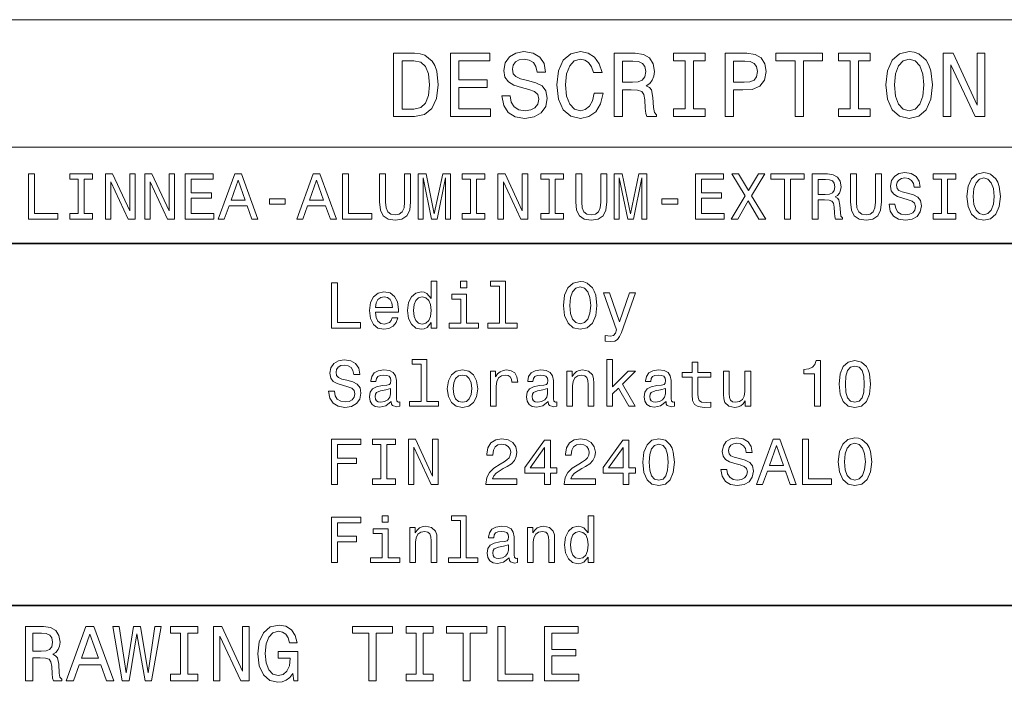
# Model space of a CAD drawing. Extents: x -13 to 420, y 0 to 297.
# Tile 10 of 12: x 289 to 343, y 46 to 82. Entities that reach past the tile are written whole.
import ezdxf

# ---------------------------------------------------------------- set-up
doc = ezdxf.new("R2010")
doc.units = 0

msp = doc.modelspace()

# ---------------------------------------------------------------- linework, layer by layer
at = {"color": 7, "lineweight": 13}
for p, q in [((247.331436, 82.365997), (410, 82.365997)), ((247.331436, 75.319168), (410, 75.319168)), ((247.331436, 70), (410, 70))]:
    msp.add_line(p, q, dxfattribs=at)
at = {"color": 7, "lineweight": 35}
for p, q in [((220, 70), (410, 70)), ((220, 50), (410, 50))]:
    msp.add_line(p, q, dxfattribs=at)
at = {"color": 7, "lineweight": 13}
for points in [[(315.724762, 78.164268), (315.265839, 78.164268), (315.366699, 77.629684), (315.618866, 77.236313), (316.007202, 76.999283), (316.531708, 76.913551), (317.051147, 76.99424), (317.439484, 77.216141), (317.686584, 77.564125), (317.777374, 78.023056), (317.701721, 78.4366), (317.489899, 78.703896), (317.146973, 78.880409), (316.688019, 79.011528), (316.294647, 79.107353), (316.037445, 79.2183), (315.891205, 79.379684), (315.845825, 79.631851), (315.891205, 79.858795), (316.022339, 80.030266), (316.22406, 80.146255), (316.501434, 80.1866), (316.783844, 80.136169), (317.005768, 80), (317.152008, 79.773056), (317.222626, 79.465424), (317.681549, 79.465424), (317.681549, 79.47551), (317.600861, 79.94957), (317.363831, 80.302597), (316.990631, 80.524498), (316.486298, 80.600143), (316.03241, 80.524498), (315.679382, 80.312683), (315.452454, 79.984871), (315.371765, 79.561241), (315.437317, 79.182999), (315.628967, 78.925797), (315.931549, 78.754326), (316.345093, 78.623199), (316.753601, 78.50721), (317.061218, 78.396255), (317.247833, 78.234871), (317.313385, 77.972626), (317.252869, 77.705338), (317.096527, 77.503609), (316.859497, 77.377525), (316.55188, 77.337181), (316.208923, 77.392654), (315.946686, 77.554039), (315.780243, 77.816284)], [(320.374634, 78.310524), (320.273773, 77.886894), (320.10733, 77.584297), (319.875366, 77.397697), (319.603027, 77.337181), (319.275208, 77.427956), (319.018005, 77.700294), (318.846527, 78.144096), (318.791046, 78.759369), (318.846527, 79.369598), (319.01297, 79.818443), (319.270172, 80.090782), (319.603027, 80.1866), (319.845093, 80.136169), (320.05188, 79.994957), (320.213257, 79.768013), (320.324188, 79.455338), (320.803314, 79.455338), (320.652008, 79.934441), (320.389771, 80.297554), (320.031708, 80.524498), (319.603027, 80.605194), (319.068451, 80.479111), (318.659943, 80.126083), (318.397675, 79.546112), (318.306915, 78.759369), (318.397675, 77.972626), (318.659943, 77.392654), (319.068451, 77.034584), (319.603027, 76.913551), (320.072052, 77.009369), (320.450287, 77.276657), (320.71756, 77.715424), (320.858795, 78.310524)], [(336.477661, 78.759369), (336.56842, 77.972626), (336.830688, 77.392654), (337.239197, 77.034584), (337.773773, 76.913551), (338.303314, 77.034584), (338.716858, 77.392654), (338.97406, 77.972626), (339.069885, 78.759369), (338.97406, 79.541069), (338.863098, 79.858795), (338.716858, 80.12104), (338.303314, 80.479111), (338.051147, 80.569885), (337.773773, 80.605194), (337.234131, 80.479111), (336.825653, 80.126083), (336.56842, 79.546112)], [(310.444519, 80.509369), (309.279541, 80.509369), (309.279541, 77.009369), (310.444519, 77.009369), (310.994232, 77.120323), (311.40274, 77.458214), (311.654907, 78.007927), (311.745667, 78.759369), (311.664978, 79.52594), (311.564117, 79.828537), (311.422913, 80.07061), (311.014404, 80.398415), (310.747101, 80.479111)], [(310.40921, 80.090782), (310.792511, 80.015129), (311.054749, 79.783142), (311.21109, 79.369598), (311.261505, 78.759369), (311.206055, 78.169312), (311.049713, 77.755768), (310.78241, 77.508652), (310.40921, 77.427956), (309.748566, 77.427956), (309.748566, 80.090782)], [(312.426514, 77.009369), (314.645538, 77.009369), (314.645538, 77.432999), (312.890472, 77.432999), (312.890472, 78.618156), (314.453888, 78.618156), (314.453888, 79.036743), (312.890472, 79.036743), (312.890472, 80.085739), (314.605194, 80.085739), (314.605194, 80.509369), (312.426514, 80.509369)], [(321.469025, 77.009369), (321.938049, 77.009369), (321.938049, 78.487038), (322.417145, 78.487038), (322.770172, 78.471909), (322.992065, 78.401299), (323.113098, 78.234871), (323.163544, 77.937325), (323.188751, 77.483429), (323.219025, 77.185883), (323.279541, 77.009369), (323.809082, 77.009369), (323.809082, 77.105186), (323.693085, 77.246399), (323.65274, 77.508652), (323.617432, 78.073486), (323.531708, 78.492081), (323.41571, 78.623199), (323.234131, 78.719025), (323.435883, 78.8451), (323.577087, 79.021614), (323.667847, 79.243515), (323.69812, 79.510811), (323.627502, 79.934441), (323.425781, 80.252167), (323.092926, 80.44381), (322.639038, 80.509369), (321.469025, 80.509369)], [(322.507904, 80.080696), (322.815552, 80.050438), (323.03241, 79.954613), (323.168579, 79.778099), (323.213959, 79.500725), (323.163544, 79.208214), (323.027374, 79.0317), (322.79538, 78.940926), (322.477661, 78.91571), (321.938049, 78.91571), (321.938049, 80.080696)], [(325.397675, 77.432999), (324.752167, 77.432999), (324.752167, 77.009369), (326.507202, 77.009369), (326.507202, 77.432999), (325.861664, 77.432999), (325.861664, 80.085739), (326.507202, 80.085739), (326.507202, 80.509369), (324.752167, 80.509369), (324.752167, 80.085739), (325.397675, 80.085739)], [(327.601563, 77.009369), (328.065552, 77.009369), (328.065552, 78.487038), (328.579956, 78.487038), (329.099426, 78.512253), (329.51297, 78.688766), (329.780243, 79.0317), (329.871033, 79.500725), (329.800415, 79.934441), (329.598694, 80.252167), (329.265839, 80.44381), (328.811951, 80.509369), (327.601563, 80.509369)], [(328.685883, 80.080696), (328.988464, 80.050438), (329.210358, 79.954613), (329.341492, 79.778099), (329.386871, 79.500725), (329.336456, 79.208214), (329.200287, 79.0317), (328.968292, 78.940926), (328.650574, 78.91571), (328.065552, 78.91571), (328.065552, 80.080696)], [(331.469727, 77.009369), (331.933716, 77.009369), (331.933716, 80.085739), (332.992798, 80.085739), (332.992798, 80.509369), (330.405609, 80.509369), (330.405609, 80.085739), (331.469727, 80.085739)], [(334.505768, 77.432999), (333.860229, 77.432999), (333.860229, 77.009369), (335.615265, 77.009369), (335.615265, 77.432999), (334.969727, 77.432999), (334.969727, 80.085739), (335.615265, 80.085739), (335.615265, 80.509369), (333.860229, 80.509369), (333.860229, 80.085739), (334.505768, 80.085739)], [(336.961823, 78.759369), (337.017273, 79.369598), (337.183716, 79.818443), (337.440918, 80.090782), (337.773773, 80.1866), (338.101563, 80.090782), (338.358795, 79.8134), (338.525208, 79.364555), (338.585724, 78.759369), (338.525208, 78.149139), (338.358795, 77.700294), (338.101563, 77.427956), (337.773773, 77.337181), (337.440918, 77.427956), (337.183716, 77.700294), (337.017273, 78.144096)], [(339.659943, 77.009369), (340.078522, 77.009369), (340.078522, 79.878967), (341.420013, 77.009369), (341.959656, 77.009369), (341.959656, 80.509369), (341.536011, 80.509369), (341.536011, 77.639771), (340.209656, 80.509369), (339.659943, 80.509369)], [(289.11673, 71.350151), (290.723358, 71.350151), (290.723358, 71.652748), (289.448151, 71.652748), (289.448151, 73.850151), (289.11673, 73.850151)], [(291.850891, 71.652748), (291.389771, 71.652748), (291.389771, 71.350151), (292.643372, 71.350151), (292.643372, 71.652748), (292.182281, 71.652748), (292.182281, 73.547554), (292.643372, 73.547554), (292.643372, 73.850151), (291.389771, 73.850151), (291.389771, 73.547554), (291.850891, 73.547554)], [(293.363861, 71.350151), (293.662842, 71.350151), (293.662842, 73.399864), (294.621063, 71.350151), (295.0065, 71.350151), (295.0065, 73.850151), (294.703918, 73.850151), (294.703918, 71.800438), (293.7565, 73.850151), (293.363861, 73.850151)], [(295.53244, 71.350151), (295.831421, 71.350151), (295.831421, 73.399864), (296.789642, 71.350151), (297.175079, 71.350151), (297.175079, 73.850151), (296.872498, 73.850151), (296.872498, 71.800438), (295.925079, 73.850151), (295.53244, 73.850151)], [(297.765869, 71.350151), (299.350891, 71.350151), (299.350891, 71.652748), (298.09729, 71.652748), (298.09729, 72.499283), (299.213989, 72.499283), (299.213989, 72.798279), (298.09729, 72.798279), (298.09729, 73.547554), (299.322052, 73.547554), (299.322052, 73.850151), (297.765869, 73.850151)], [(299.595825, 71.350151), (299.927246, 71.350151), (300.190216, 72.085022), (301.188049, 72.085022), (301.451019, 71.350151), (301.789642, 71.350151), (300.874664, 73.853752), (300.507233, 73.853752)], [(300.305481, 72.39122), (300.690948, 73.493523), (301.076385, 72.39122)], [(303.933014, 71.350151), (304.264435, 71.350151), (304.527405, 72.085022), (305.525238, 72.085022), (305.788208, 71.350151), (306.126801, 71.350151), (305.211823, 73.853752), (304.844391, 73.853752)], [(304.64267, 72.39122), (305.028107, 73.493523), (305.413544, 72.39122)], [(306.465424, 71.350151), (308.072052, 71.350151), (308.072052, 71.652748), (306.796844, 71.652748), (306.796844, 73.850151), (306.465424, 73.850151)], [(308.504333, 72.301163), (308.554779, 71.850868), (308.713257, 71.530266), (308.979828, 71.34655), (309.365295, 71.281708), (309.747131, 71.34655), (310.013702, 71.530266), (310.172211, 71.847267), (310.226227, 72.301163), (310.226227, 73.850151), (309.891235, 73.850151), (309.891235, 72.28315), (309.858795, 71.976952), (309.761536, 71.75721), (309.595825, 71.627525), (309.365295, 71.584297), (309.127533, 71.627525), (308.961823, 71.75721), (308.864563, 71.973351), (308.835754, 72.28315), (308.835754, 73.850151), (308.504333, 73.850151)], [(310.633301, 71.350151), (310.910675, 71.350151), (310.910675, 73.619606), (311.378967, 71.350151), (311.688782, 71.350151), (312.153473, 73.619606), (312.153473, 71.350151), (312.434448, 71.350151), (312.434448, 73.850151), (311.994965, 73.850151), (311.533875, 71.645538), (311.076385, 73.850151), (310.633301, 73.850151)], [(313.536774, 71.652748), (313.075653, 71.652748), (313.075653, 71.350151), (314.329254, 71.350151), (314.329254, 71.652748), (313.868164, 71.652748), (313.868164, 73.547554), (314.329254, 73.547554), (314.329254, 73.850151), (313.075653, 73.850151), (313.075653, 73.547554), (313.536774, 73.547554)], [(315.049744, 71.350151), (315.348724, 71.350151), (315.348724, 73.399864), (316.306946, 71.350151), (316.692383, 71.350151), (316.692383, 73.850151), (316.389771, 73.850151), (316.389771, 71.800438), (315.442383, 73.850151), (315.049744, 73.850151)], [(317.873932, 71.652748), (317.412842, 71.652748), (317.412842, 71.350151), (318.666443, 71.350151), (318.666443, 71.652748), (318.205353, 71.652748), (318.205353, 73.547554), (318.666443, 73.547554), (318.666443, 73.850151), (317.412842, 73.850151), (317.412842, 73.547554), (317.873932, 73.547554)], [(319.34729, 72.301163), (319.397705, 71.850868), (319.556213, 71.530266), (319.822784, 71.34655), (320.208221, 71.281708), (320.590088, 71.34655), (320.856659, 71.530266), (321.015137, 71.847267), (321.069183, 72.301163), (321.069183, 73.850151), (320.734161, 73.850151), (320.734161, 72.28315), (320.701752, 71.976952), (320.604492, 71.75721), (320.438782, 71.627525), (320.208221, 71.584297), (319.97049, 71.627525), (319.804779, 71.75721), (319.70752, 71.973351), (319.67868, 72.28315), (319.67868, 73.850151), (319.34729, 73.850151)], [(321.476257, 71.350151), (321.753632, 71.350151), (321.753632, 73.619606), (322.221924, 71.350151), (322.531708, 71.350151), (322.996429, 73.619606), (322.996429, 71.350151), (323.277405, 71.350151), (323.277405, 73.850151), (322.837921, 73.850151), (322.376831, 71.645538), (321.919312, 73.850151), (321.476257, 73.850151)], [(325.95752, 71.350151), (327.542511, 71.350151), (327.542511, 71.652748), (326.28891, 71.652748), (326.28891, 72.499283), (327.40564, 72.499283), (327.40564, 72.798279), (326.28891, 72.798279), (326.28891, 73.547554), (327.513702, 73.547554), (327.513702, 73.850151), (325.95752, 73.850151)], [(327.927979, 71.350151), (328.306213, 71.350151), (328.878967, 72.362396), (329.462555, 71.350151), (329.844391, 71.350151), (329.062683, 72.636177), (329.804779, 73.853752), (329.440948, 73.853752), (328.889771, 72.927963), (328.349426, 73.853752), (327.971191, 73.853752), (328.709656, 72.632568)], [(330.885468, 71.350151), (331.216858, 71.350151), (331.216858, 73.547554), (331.973358, 73.547554), (331.973358, 73.850151), (330.125366, 73.850151), (330.125366, 73.547554), (330.885468, 73.547554)], [(332.416443, 71.350151), (332.751465, 71.350151), (332.751465, 72.405624), (333.093689, 72.405624), (333.345825, 72.394821), (333.504333, 72.344391), (333.59079, 72.22551), (333.626831, 72.012978), (333.644836, 71.688766), (333.666443, 71.476234), (333.709656, 71.350151), (334.087921, 71.350151), (334.087921, 71.418594), (334.005066, 71.519463), (333.976227, 71.706779), (333.951019, 72.110237), (333.889771, 72.409225), (333.806946, 72.502892), (333.677246, 72.571335), (333.82135, 72.661392), (333.922211, 72.787468), (333.987061, 72.945969), (334.008667, 73.136894), (333.958221, 73.439491), (333.814148, 73.666435), (333.576385, 73.803322), (333.252167, 73.850151), (332.416443, 73.850151)], [(333.158508, 73.543953), (333.378265, 73.522339), (333.533142, 73.453896), (333.630432, 73.32782), (333.662842, 73.129692), (333.626831, 72.920753), (333.529541, 72.794678), (333.363831, 72.729836), (333.136902, 72.711823), (332.751465, 72.711823), (332.751465, 73.543953)], [(334.527405, 72.301163), (334.57782, 71.850868), (334.736328, 71.530266), (335.002899, 71.34655), (335.388336, 71.281708), (335.770172, 71.34655), (336.036743, 71.530266), (336.195251, 71.847267), (336.249298, 72.301163), (336.249298, 73.850151), (335.914276, 73.850151), (335.914276, 72.28315), (335.881866, 71.976952), (335.784607, 71.75721), (335.618896, 71.627525), (335.388336, 71.584297), (335.150574, 71.627525), (334.984894, 71.75721), (334.887634, 71.973351), (334.858795, 72.28315), (334.858795, 73.850151), (334.527405, 73.850151)], [(336.987762, 72.175079), (336.659943, 72.175079), (336.731995, 71.793236), (336.912109, 71.512253), (337.189484, 71.342949), (337.564148, 71.281708), (337.935181, 71.339348), (338.212555, 71.497849), (338.389069, 71.746407), (338.453918, 72.074211), (338.399872, 72.369606), (338.248566, 72.560524), (338.003601, 72.686607), (337.675812, 72.780266), (337.394836, 72.848709), (337.211121, 72.927963), (337.106628, 73.043236), (337.074219, 73.223351), (337.106628, 73.385452), (337.200287, 73.507935), (337.344391, 73.590782), (337.542511, 73.619606), (337.744263, 73.58358), (337.90274, 73.48632), (338.007202, 73.324211), (338.057648, 73.104477), (338.385468, 73.104477), (338.385468, 73.111679), (338.32782, 73.450294), (338.158508, 73.702454), (337.891937, 73.860954), (337.531708, 73.914993), (337.20752, 73.860954), (336.955353, 73.709663), (336.793243, 73.47551), (336.735596, 73.17292), (336.78244, 72.902748), (336.919312, 72.719025), (337.135468, 72.59655), (337.430847, 72.502892), (337.722626, 72.420036), (337.942383, 72.340782), (338.075653, 72.22551), (338.122498, 72.038193), (338.079254, 71.847267), (337.96759, 71.703178), (337.798279, 71.613121), (337.578552, 71.584297), (337.333588, 71.623924), (337.146271, 71.739197), (337.027405, 71.926521)], [(339.559814, 71.652748), (339.098724, 71.652748), (339.098724, 71.350151), (340.352325, 71.350151), (340.352325, 71.652748), (339.891235, 71.652748), (339.891235, 73.547554), (340.352325, 73.547554), (340.352325, 73.850151), (339.098724, 73.850151), (339.098724, 73.547554), (339.559814, 73.547554)], [(340.968323, 72.600151), (341.033142, 72.038193), (341.220459, 71.623924), (341.512268, 71.368164), (341.894104, 71.281708), (342.272339, 71.368164), (342.567749, 71.623924), (342.751465, 72.038193), (342.819885, 72.600151), (342.751465, 73.158508), (342.672211, 73.385452), (342.567749, 73.572777), (342.272339, 73.828537), (342.092224, 73.893379), (341.894104, 73.918594), (341.508667, 73.828537), (341.216858, 73.576378), (341.033142, 73.162109)], [(341.314117, 72.600151), (341.35376, 73.036034), (341.472626, 73.356636), (341.656342, 73.551163), (341.894104, 73.619606), (342.128235, 73.551163), (342.311981, 73.353035), (342.430847, 73.032425), (342.47406, 72.600151), (342.430847, 72.164268), (342.311981, 71.843666), (342.128235, 71.649139), (341.894104, 71.584297), (341.656342, 71.649139), (341.472626, 71.843666), (341.35376, 72.160667)], [(302.423645, 72.175079), (303.29541, 72.175079), (303.29541, 72.459663), (302.423645, 72.459663)], [(324.109528, 72.175079), (324.981293, 72.175079), (324.981293, 72.459663), (324.109528, 72.459663)], [(305.853027, 65.330986), (307.459656, 65.330986), (307.459656, 65.633583), (306.184448, 65.633583), (306.184448, 67.830986), (305.853027, 67.830986)], [(311.364563, 65.629974), (311.364563, 65.330986), (311.681549, 65.330986), (311.681549, 67.917442), (311.368164, 67.917442), (311.368164, 66.970032), (311.126801, 67.243813), (310.979095, 67.308655), (310.809784, 67.33387), (310.503601, 67.261826), (310.265839, 67.060089), (310.110962, 66.735886), (310.056915, 66.300003), (310.110962, 65.864128), (310.265839, 65.536316), (310.503601, 65.330986), (310.809784, 65.262543), (310.979095, 65.287758), (311.130402, 65.3526)], [(313.324219, 67.917442), (312.989197, 67.917442), (312.989197, 67.557213), (313.324219, 67.557213)], [(315.143372, 67.650871), (315.143372, 65.597557), (314.491364, 65.597557), (314.491364, 65.330986), (316.108795, 65.330986), (316.108795, 65.597557), (315.460388, 65.597557), (315.460388, 67.917442), (314.64624, 67.917442), (314.64624, 67.650871)], [(318.670044, 66.580986), (318.734863, 66.019028), (318.92218, 65.604759), (319.213989, 65.348999), (319.595825, 65.262543), (319.97406, 65.348999), (320.26944, 65.604759), (320.453156, 66.019028), (320.521606, 66.580986), (320.453156, 67.139343), (320.373932, 67.366287), (320.26944, 67.553612), (319.97406, 67.809372), (319.793945, 67.874214), (319.595825, 67.899429), (319.210388, 67.809372), (318.918579, 67.557213), (318.734863, 67.142944)], [(319.015839, 66.580986), (319.055481, 67.016869), (319.174347, 67.337471), (319.358063, 67.531998), (319.595825, 67.600441), (319.829956, 67.531998), (320.013702, 67.33387), (320.132568, 67.01326), (320.175781, 66.580986), (320.132568, 66.145103), (320.013702, 65.824501), (319.829956, 65.629974), (319.595825, 65.565132), (319.358063, 65.629974), (319.174347, 65.824501), (319.055481, 66.141502)], [(308.284576, 66.206345), (309.552582, 66.206345), (309.556183, 66.354042), (309.498566, 66.768303), (309.340057, 67.078102), (309.087891, 67.265427), (308.752869, 67.33387), (308.425079, 67.261826), (308.172913, 67.060089), (308.010803, 66.732285), (307.953156, 66.300003), (308.007202, 65.856926), (308.169312, 65.532715), (308.417877, 65.330986), (308.742065, 65.262543), (309.023041, 65.309372), (309.253601, 65.431854), (309.422913, 65.626373), (309.520172, 65.885742), (309.206787, 65.885742), (309.141937, 65.741646), (309.048279, 65.633583), (308.781708, 65.547127), (308.576355, 65.586746), (308.421478, 65.71283), (308.320618, 65.918159), (308.284576, 66.195541)], [(308.284576, 66.472916), (308.324219, 66.721474), (308.421478, 66.905197), (308.569153, 67.016869), (308.763702, 67.056488), (308.95462, 67.016869), (309.102295, 66.905197), (309.192352, 66.721474), (309.224792, 66.472916)], [(310.863831, 67.049286), (311.072754, 66.998856), (311.231262, 66.85836), (311.324921, 66.624214), (311.360962, 66.300003), (311.324921, 65.972198), (311.231262, 65.738045), (311.072754, 65.593956), (310.863831, 65.547127), (310.66571, 65.593956), (310.514404, 65.738045), (310.413544, 65.9758), (310.381134, 66.300003), (310.413544, 66.620613), (310.514404, 66.854759), (310.66571, 66.998856)], [(313.313416, 65.597557), (313.313416, 67.200584), (312.499268, 67.200584), (312.499268, 66.930412), (312.996399, 66.930412), (312.996399, 65.597557), (312.347992, 65.597557), (312.347992, 65.330986), (313.969025, 65.330986), (313.969025, 65.597557)], [(322.319153, 67.265427), (321.764404, 65.673203), (321.220459, 67.265427), (320.874634, 67.265427), (321.609497, 65.222916), (321.544678, 65.042801), (321.443817, 64.920326), (321.274506, 64.880699), (320.982697, 64.916718), (320.982697, 64.610527), (321.28891, 64.581703), (321.508636, 64.610527), (321.663544, 64.700584), (321.775208, 64.855484), (321.872467, 65.082428), (322.657776, 67.265427)], [(306.015137, 61.83675), (305.687317, 61.83675), (305.759369, 61.454906), (305.939484, 61.173927), (306.216858, 61.004616), (306.591492, 60.943378), (306.962524, 61.001015), (307.239899, 61.159515), (307.416412, 61.408073), (307.481262, 61.735886), (307.427246, 62.031273), (307.27594, 62.222195), (307.030975, 62.348278), (306.703156, 62.441936), (306.42218, 62.51038), (306.238464, 62.58963), (306.134003, 62.704906), (306.101593, 62.885021), (306.134003, 63.047123), (306.227661, 63.169601), (306.371765, 63.252457), (306.569885, 63.281273), (306.771606, 63.245251), (306.930115, 63.147987), (307.034576, 62.985886), (307.085022, 62.766144), (307.412811, 62.766144), (307.412811, 62.77335), (307.355194, 63.111965), (307.185883, 63.364128), (306.919312, 63.522629), (306.559082, 63.576664), (306.234863, 63.522629), (305.982697, 63.37133), (305.820618, 63.13718), (305.76297, 62.834587), (305.809784, 62.564415), (305.946686, 62.380699), (306.162811, 62.258221), (306.458221, 62.164558), (306.75, 62.081707), (306.969727, 62.002457), (307.103027, 61.88718), (307.149841, 61.699863), (307.106628, 61.508942), (306.994965, 61.364849), (306.825653, 61.274792), (306.605896, 61.245972), (306.360962, 61.285599), (306.173645, 61.400871), (306.054749, 61.588192)], [(310.806183, 63.331707), (310.806183, 61.278393), (310.154175, 61.278393), (310.154175, 61.011822), (311.771606, 61.011822), (311.771606, 61.278393), (311.123199, 61.278393), (311.123199, 63.598278), (310.309082, 63.598278), (310.309082, 63.331707)], [(321.061951, 61.011822), (321.378967, 61.011822), (321.378967, 61.692657), (321.710388, 62.013264), (322.279541, 61.011822), (322.636169, 61.011822), (321.926514, 62.233002), (322.654175, 62.946259), (322.254333, 62.946259), (321.378967, 62.074501), (321.378967, 63.598278), (321.061951, 63.598278)], [(325.780975, 62.611244), (325.780975, 61.642223), (325.802582, 61.328823), (325.903473, 61.112686), (326.105194, 60.986607), (326.447418, 60.943378), (326.822052, 60.961388), (326.822052, 61.235165), (326.548279, 61.213551), (326.299713, 61.242371), (326.166443, 61.332428), (326.108795, 61.483723), (326.097992, 61.696259), (326.097992, 62.611244), (326.822052, 62.611244), (326.822052, 62.881416), (326.097992, 62.881416), (326.097992, 63.44698), (325.780975, 63.44698), (325.780975, 62.881416), (325.233429, 62.881416), (325.233429, 62.611244)], [(332.542511, 61.011822), (332.870331, 61.011822), (332.870331, 63.529835), (332.625366, 63.529835), (332.560516, 63.310093), (332.430847, 63.162399), (332.232727, 63.075943), (331.958923, 63.047123), (331.958923, 62.791359), (332.542511, 62.791359)], [(333.907776, 62.233002), (333.961823, 61.667442), (334.131134, 61.263985), (334.401306, 61.019028), (334.77594, 60.939777), (335.146973, 61.019028), (335.417145, 61.263985), (335.582855, 61.667442), (335.640503, 62.233002), (335.582855, 62.794964), (335.514404, 63.018307), (335.417145, 63.202023), (335.146973, 63.44698), (334.77594, 63.529835), (334.401306, 63.44698), (334.131134, 63.198421), (333.961823, 62.794964)], [(334.253601, 62.233002), (334.28241, 62.66888), (334.372498, 62.982285), (334.534576, 63.166), (334.77594, 63.230843), (335.013702, 63.166), (335.175781, 62.982285), (335.265869, 62.66888), (335.294678, 62.233002), (335.265869, 61.793522), (335.175781, 61.480122), (335.013702, 61.296402), (334.77594, 61.235165), (334.534576, 61.296402), (334.372498, 61.480122), (334.28241, 61.793522)], [(309.156342, 61.263985), (309.156342, 61.253178), (309.174347, 61.130699), (309.228394, 61.044243), (309.455322, 60.9758), (309.631836, 61.004616), (309.631836, 61.249573), (309.556183, 61.238766), (309.455322, 61.285599), (309.437317, 61.429688), (309.437317, 62.431129), (309.394104, 62.686893), (309.268005, 62.867008), (309.048279, 62.975079), (308.738464, 63.014702), (308.435883, 62.971478), (308.212524, 62.848999), (308.072052, 62.658073), (308.025208, 62.405914), (308.025208, 62.3843), (308.309784, 62.3843), (308.335022, 62.535599), (308.414276, 62.643665), (308.543945, 62.708508), (308.727661, 62.733723), (308.904175, 62.715714), (309.030273, 62.661678), (309.105896, 62.568016), (309.131134, 62.438335), (309.11673, 62.287037), (309.059082, 62.211388), (308.914978, 62.175365), (308.644806, 62.146549), (308.335022, 62.081707), (308.115265, 61.966434), (307.985596, 61.786316), (307.945953, 61.519749), (307.981995, 61.281994), (308.093658, 61.10548), (308.273773, 60.993809), (308.522339, 60.954185), (308.857361, 61.029835)], [(312.250732, 61.977242), (312.30835, 61.537758), (312.47406, 61.213551), (312.73703, 61.011822), (313.090057, 60.943378), (313.439484, 61.011822), (313.702454, 61.209949), (313.868164, 61.534157), (313.929382, 61.977242), (313.868164, 62.416721), (313.702454, 62.74453), (313.439484, 62.942657), (313.090057, 63.014702), (312.73703, 62.942657), (312.47406, 62.740929), (312.30835, 62.416721)], [(312.574921, 61.980843), (312.607361, 62.30505), (312.708221, 62.5392), (312.870331, 62.683292), (313.090057, 62.733723), (313.306183, 62.683292), (313.468292, 62.542801), (313.569153, 62.30505), (313.605194, 61.980843), (313.569153, 61.65303), (313.468292, 61.415279), (313.306183, 61.271187), (313.090057, 61.224358), (312.870331, 61.271187), (312.708221, 61.415279), (312.607361, 61.65303)], [(314.631836, 61.011822), (314.948853, 61.011822), (314.948853, 62.117729), (314.981262, 62.3843), (315.078522, 62.575222), (315.23703, 62.690495), (315.449554, 62.730122), (315.608063, 62.704906), (315.726959, 62.632858), (315.798981, 62.51038), (315.824219, 62.344673), (316.144806, 62.344673), (316.101593, 62.636463), (315.982697, 62.845394), (315.784576, 62.971478), (315.514404, 63.014702), (315.330688, 62.985886), (315.17218, 62.913837), (315.031708, 62.791359), (314.920044, 62.625656), (314.920044, 62.946259), (314.631836, 62.946259)], [(317.830688, 61.263985), (317.830688, 61.253178), (317.848694, 61.130699), (317.90274, 61.044243), (318.129669, 60.9758), (318.306183, 61.004616), (318.306183, 61.249573), (318.23056, 61.238766), (318.129669, 61.285599), (318.111664, 61.429688), (318.111664, 62.431129), (318.068451, 62.686893), (317.942352, 62.867008), (317.722626, 62.975079), (317.412811, 63.014702), (317.110229, 62.971478), (316.886902, 62.848999), (316.746399, 62.658073), (316.699554, 62.405914), (316.699554, 62.3843), (316.984161, 62.3843), (317.009369, 62.535599), (317.088623, 62.643665), (317.218292, 62.708508), (317.402008, 62.733723), (317.578522, 62.715714), (317.70462, 62.661678), (317.780273, 62.568016), (317.805481, 62.438335), (317.791077, 62.287037), (317.733429, 62.211388), (317.589325, 62.175365), (317.319153, 62.146549), (317.009369, 62.081707), (316.789612, 61.966434), (316.659943, 61.786316), (316.620331, 61.519749), (316.656342, 61.281994), (316.768005, 61.10548), (316.94812, 60.993809), (317.196686, 60.954185), (317.531708, 61.029835)], [(318.850159, 61.011822), (319.167145, 61.011822), (319.167145, 62.128536), (319.199554, 62.3843), (319.304047, 62.571621), (319.466125, 62.686893), (319.682281, 62.730122), (319.855194, 62.694099), (319.963257, 62.596836), (320.017303, 62.434731), (320.035309, 62.218594), (320.035309, 61.011822), (320.352295, 61.011822), (320.352295, 62.283436), (320.337891, 62.5392), (320.273041, 62.751736), (320.060516, 62.946259), (319.729095, 63.014702), (319.54538, 62.989487), (319.390503, 62.921043), (319.257202, 62.805771), (319.15274, 62.650871), (319.15274, 62.946259), (318.850159, 62.946259)], [(324.336456, 61.263985), (324.336456, 61.253178), (324.354462, 61.130699), (324.408508, 61.044243), (324.635437, 60.9758), (324.811951, 61.004616), (324.811951, 61.249573), (324.736298, 61.238766), (324.635437, 61.285599), (324.617432, 61.429688), (324.617432, 62.431129), (324.574219, 62.686893), (324.44812, 62.867008), (324.228394, 62.975079), (323.918579, 63.014702), (323.615997, 62.971478), (323.392639, 62.848999), (323.252167, 62.658073), (323.205322, 62.405914), (323.205322, 62.3843), (323.489929, 62.3843), (323.515137, 62.535599), (323.594391, 62.643665), (323.72406, 62.708508), (323.907776, 62.733723), (324.08429, 62.715714), (324.210388, 62.661678), (324.286011, 62.568016), (324.311249, 62.438335), (324.296814, 62.287037), (324.239197, 62.211388), (324.095093, 62.175365), (323.824921, 62.146549), (323.515137, 62.081707), (323.29538, 61.966434), (323.16571, 61.786316), (323.126068, 61.519749), (323.162109, 61.281994), (323.273773, 61.10548), (323.453888, 60.993809), (323.702454, 60.954185), (324.037476, 61.029835)], [(329.015839, 62.946259), (328.698853, 62.946259), (328.698853, 61.829544), (328.662842, 61.570179), (328.55835, 61.382858), (328.39624, 61.267586), (328.183716, 61.231564), (328.014404, 61.26038), (327.906342, 61.346836), (327.845093, 61.49453), (327.830688, 61.703465), (327.830688, 62.946259), (327.513702, 62.946259), (327.513702, 61.674644), (327.524506, 61.41888), (327.592957, 61.206345), (327.80188, 61.011822), (328.136902, 60.943378), (328.317017, 60.968594), (328.471893, 61.033436), (328.605194, 61.145107), (328.713257, 61.307209), (328.713257, 61.011822), (329.015839, 61.011822)], [(309.120331, 61.689056), (309.077087, 61.501736), (308.961823, 61.357643), (308.78891, 61.263985), (308.576355, 61.231564), (308.439484, 61.249573), (308.342224, 61.307209), (308.280975, 61.408073), (308.26297, 61.548565), (308.277374, 61.674644), (308.335022, 61.764702), (308.565552, 61.86557), (308.857361, 61.908794), (309.120331, 61.995251)], [(317.794678, 61.689056), (317.751434, 61.501736), (317.636169, 61.357643), (317.463257, 61.263985), (317.250732, 61.231564), (317.113831, 61.249573), (317.016571, 61.307209), (316.955322, 61.408073), (316.937317, 61.548565), (316.951721, 61.674644), (317.009369, 61.764702), (317.239899, 61.86557), (317.531708, 61.908794), (317.794678, 61.995251)], [(324.300446, 61.689056), (324.257202, 61.501736), (324.141937, 61.357643), (323.969025, 61.263985), (323.75647, 61.231564), (323.619598, 61.249573), (323.522339, 61.307209), (323.46109, 61.408073), (323.443085, 61.548565), (323.457489, 61.674644), (323.515137, 61.764702), (323.745667, 61.86557), (324.037476, 61.908794), (324.300446, 61.995251)], [(305.845825, 56.692657), (306.180847, 56.692657), (306.180847, 57.841793), (307.232697, 57.841793), (307.232697, 58.140785), (306.180847, 58.140785), (306.180847, 58.890064), (307.47406, 58.890064), (307.47406, 59.192657), (305.845825, 59.192657)], [(308.587189, 56.995251), (308.126068, 56.995251), (308.126068, 56.692657), (309.379669, 56.692657), (309.379669, 56.995251), (308.918579, 56.995251), (308.918579, 58.890064), (309.379669, 58.890064), (309.379669, 59.192657), (308.126068, 59.192657), (308.126068, 58.890064), (308.587189, 58.890064)], [(310.100159, 56.692657), (310.399139, 56.692657), (310.399139, 58.742371), (311.357361, 56.692657), (311.742798, 56.692657), (311.742798, 59.192657), (311.440216, 59.192657), (311.440216, 57.142944), (310.492798, 59.192657), (310.100159, 59.192657)], [(314.379669, 56.692657), (316.097992, 56.692657), (316.097992, 57.002457), (314.739929, 57.002457), (314.815552, 57.171764), (314.945251, 57.312256), (315.345093, 57.568016), (315.557648, 57.676086), (315.79538, 57.830986), (315.964691, 58.011101), (316.061951, 58.223637), (316.097992, 58.464993), (316.036743, 58.767586), (315.867432, 59.005337), (315.608063, 59.156635), (315.273041, 59.21067), (314.927246, 59.149429), (314.664276, 58.980122), (314.494965, 58.709949), (314.437317, 58.353321), (314.437317, 58.302887), (314.765137, 58.302887), (314.765137, 58.331707), (314.797546, 58.576664), (314.894806, 58.756779), (315.049713, 58.872051), (315.255035, 58.911678), (315.463989, 58.875656), (315.618866, 58.785599), (315.719727, 58.645107), (315.755768, 58.468594), (315.73056, 58.302887), (315.662109, 58.162399), (315.546844, 58.039921), (315.388336, 57.93185), (315.175781, 57.816578), (314.822754, 57.593235), (314.574219, 57.35548), (314.426514, 57.067299), (314.379669, 56.703465)], [(317.625366, 56.692657), (317.949554, 56.692657), (317.949554, 57.312256), (318.306183, 57.312256), (318.306183, 57.600437), (317.949554, 57.600437), (317.949554, 59.138622), (317.621765, 59.138622), (316.526672, 57.629257), (316.526672, 57.312256), (317.625366, 57.312256)], [(318.716858, 56.692657), (320.43515, 56.692657), (320.43515, 57.002457), (319.077087, 57.002457), (319.15274, 57.171764), (319.28241, 57.312256), (319.682281, 57.568016), (319.894806, 57.676086), (320.132568, 57.830986), (320.30188, 58.011101), (320.399139, 58.223637), (320.43515, 58.464993), (320.373932, 58.767586), (320.20462, 59.005337), (319.945251, 59.156635), (319.610229, 59.21067), (319.264404, 59.149429), (319.001434, 58.980122), (318.832123, 58.709949), (318.774506, 58.353321), (318.774506, 58.302887), (319.102295, 58.302887), (319.102295, 58.331707), (319.134735, 58.576664), (319.231995, 58.756779), (319.386902, 58.872051), (319.592224, 58.911678), (319.801147, 58.875656), (319.956055, 58.785599), (320.056915, 58.645107), (320.092926, 58.468594), (320.067719, 58.302887), (319.999268, 58.162399), (319.884003, 58.039921), (319.725494, 57.93185), (319.51297, 57.816578), (319.159943, 57.593235), (318.911377, 57.35548), (318.763702, 57.067299), (318.716858, 56.703465)], [(321.962524, 56.692657), (322.286743, 56.692657), (322.286743, 57.312256), (322.643372, 57.312256), (322.643372, 57.600437), (322.286743, 57.600437), (322.286743, 59.138622), (321.958923, 59.138622), (320.863831, 57.629257), (320.863831, 57.312256), (321.962524, 57.312256)], [(323.06485, 57.913837), (323.118866, 57.348278), (323.288177, 56.94482), (323.55835, 56.699863), (323.932983, 56.620613), (324.304047, 56.699863), (324.574219, 56.94482), (324.739929, 57.348278), (324.797546, 57.913837), (324.739929, 58.4758), (324.671478, 58.699142), (324.574219, 58.882858), (324.304047, 59.127815), (323.932983, 59.21067), (323.55835, 59.127815), (323.288177, 58.879257), (323.118866, 58.4758)], [(323.410675, 57.913837), (323.439484, 58.349716), (323.529541, 58.66312), (323.69165, 58.846836), (323.932983, 58.911678), (324.170746, 58.846836), (324.332855, 58.66312), (324.422913, 58.349716), (324.451721, 57.913837), (324.422913, 57.474358), (324.332855, 57.160957), (324.170746, 56.977242), (323.932983, 56.916), (323.69165, 56.977242), (323.529541, 57.160957), (323.439484, 57.474358)], [(327.701019, 57.517586), (327.373199, 57.517586), (327.445251, 57.135742), (327.625366, 56.854763), (327.90274, 56.685452), (328.277374, 56.624214), (328.648407, 56.68185), (328.925781, 56.840351), (329.102295, 57.088913), (329.167145, 57.416721), (329.113098, 57.712109), (328.961823, 57.90303), (328.716858, 58.029114), (328.389038, 58.122772), (328.108063, 58.191216), (327.924347, 58.270466), (327.819885, 58.385742), (327.787476, 58.565857), (327.819885, 58.727959), (327.913544, 58.850437), (328.057648, 58.933292), (328.255768, 58.962109), (328.457489, 58.926086), (328.615997, 58.828823), (328.720459, 58.666721), (328.770905, 58.44698), (329.098694, 58.44698), (329.098694, 58.454185), (329.041077, 58.792801), (328.871765, 59.044964), (328.605194, 59.203465), (328.244965, 59.2575), (327.920746, 59.203465), (327.668579, 59.052166), (327.50647, 58.818016), (327.448853, 58.515423), (327.495667, 58.245251), (327.632568, 58.061535), (327.848694, 57.939056), (328.144104, 57.845394), (328.435883, 57.762543), (328.655609, 57.683292), (328.78891, 57.568016), (328.835724, 57.380699), (328.792511, 57.189777), (328.680847, 57.045685), (328.511536, 56.955627), (328.291779, 56.926807), (328.046844, 56.966434), (327.859497, 57.081707), (327.740631, 57.269028)], [(329.343658, 56.692657), (329.675079, 56.692657), (329.938049, 57.427528), (330.935883, 57.427528), (331.198853, 56.692657), (331.537476, 56.692657), (330.622467, 59.196259), (330.255035, 59.196259)], [(330.053314, 57.733723), (330.438751, 58.836029), (330.824219, 57.733723)], [(331.876099, 56.692657), (333.482727, 56.692657), (333.482727, 56.995251), (332.207489, 56.995251), (332.207489, 59.192657), (331.876099, 59.192657)], [(333.850159, 57.942657), (333.914978, 57.380699), (334.102295, 56.966434), (334.394104, 56.71067), (334.77594, 56.624214), (335.154175, 56.71067), (335.449585, 56.966434), (335.633301, 57.380699), (335.701721, 57.942657), (335.633301, 58.501015), (335.554047, 58.727959), (335.449585, 58.915279), (335.154175, 59.171043), (334.97406, 59.235886), (334.77594, 59.261101), (334.390503, 59.171043), (334.098694, 58.91888), (333.914978, 58.504616)], [(334.195984, 57.942657), (334.235596, 58.378536), (334.354462, 58.699142), (334.538177, 58.893665), (334.77594, 58.962109), (335.010101, 58.893665), (335.193817, 58.695538), (335.312683, 58.374935), (335.355896, 57.942657), (335.312683, 57.506779), (335.193817, 57.186172), (335.010101, 56.99165), (334.77594, 56.926807), (334.538177, 56.99165), (334.354462, 57.186172), (334.235596, 57.503178)], [(316.829254, 57.600437), (317.625366, 58.720757), (317.625366, 57.600437)], [(321.166412, 57.600437), (321.962524, 58.720757), (321.962524, 57.600437)], [(308.98703, 54.959949), (308.652008, 54.959949), (308.652008, 54.599716), (308.98703, 54.599716)], [(312.974792, 54.693378), (312.974792, 52.640064), (312.322754, 52.640064), (312.322754, 52.373493), (313.940216, 52.373493), (313.940216, 52.640064), (313.291779, 52.640064), (313.291779, 54.959949), (312.477661, 54.959949), (312.477661, 54.693378)], [(320.03891, 52.672485), (320.03891, 52.373493), (320.355896, 52.373493), (320.355896, 54.959949), (320.042511, 54.959949), (320.042511, 54.012543), (319.801147, 54.286316), (319.653442, 54.351158), (319.484161, 54.376373), (319.177948, 54.304329), (318.940216, 54.1026), (318.785309, 53.778393), (318.731262, 53.342514), (318.785309, 52.906635), (318.940216, 52.578823), (319.177948, 52.373493), (319.484161, 52.30505), (319.653442, 52.330265), (319.804749, 52.395107)], [(305.845825, 52.373493), (306.180847, 52.373493), (306.180847, 53.522629), (307.232697, 53.522629), (307.232697, 53.821621), (306.180847, 53.821621), (306.180847, 54.5709), (307.47406, 54.5709), (307.47406, 54.873493), (305.845825, 54.873493)], [(308.976227, 52.640064), (308.976227, 54.243088), (308.162109, 54.243088), (308.162109, 53.972916), (308.65921, 53.972916), (308.65921, 52.640064), (308.010803, 52.640064), (308.010803, 52.373493), (309.631836, 52.373493), (309.631836, 52.640064)], [(310.175781, 52.373493), (310.492798, 52.373493), (310.492798, 53.490208), (310.525208, 53.745972), (310.629669, 53.933292), (310.791779, 54.048565), (311.007935, 54.091793), (311.180847, 54.055771), (311.28891, 53.958508), (311.342926, 53.796402), (311.360962, 53.580265), (311.360962, 52.373493), (311.677948, 52.373493), (311.677948, 53.645107), (311.663544, 53.900871), (311.598694, 54.113407), (311.386169, 54.30793), (311.054749, 54.376373), (310.871033, 54.351158), (310.716125, 54.282715), (310.582855, 54.167442), (310.478394, 54.012543), (310.478394, 54.30793), (310.175781, 54.30793)], [(315.662109, 52.625656), (315.662109, 52.614849), (315.680115, 52.492371), (315.734161, 52.405914), (315.96109, 52.337471), (316.137604, 52.366287), (316.137604, 52.611244), (316.061951, 52.600437), (315.96109, 52.64727), (315.943085, 52.791359), (315.943085, 53.792801), (315.899841, 54.048565), (315.773773, 54.22868), (315.554047, 54.33675), (315.244232, 54.376373), (314.94165, 54.333149), (314.718292, 54.21067), (314.57782, 54.019745), (314.530975, 53.767586), (314.530975, 53.745972), (314.815552, 53.745972), (314.84079, 53.89727), (314.920044, 54.005337), (315.049713, 54.070179), (315.233429, 54.095394), (315.409943, 54.077385), (315.536011, 54.02335), (315.611664, 53.929688), (315.636902, 53.800007), (315.622467, 53.648708), (315.56485, 53.573059), (315.420746, 53.537037), (315.150574, 53.508221), (314.84079, 53.443378), (314.621033, 53.328106), (314.491364, 53.147987), (314.451721, 52.88142), (314.487762, 52.643665), (314.599426, 52.467152), (314.779541, 52.35548), (315.028107, 52.315857), (315.363098, 52.391506)], [(316.681549, 52.373493), (316.998566, 52.373493), (316.998566, 53.490208), (317.030975, 53.745972), (317.135437, 53.933292), (317.297546, 54.048565), (317.513702, 54.091793), (317.686584, 54.055771), (317.794678, 53.958508), (317.848694, 53.796402), (317.866699, 53.580265), (317.866699, 52.373493), (318.183716, 52.373493), (318.183716, 53.645107), (318.169312, 53.900871), (318.104462, 54.113407), (317.891937, 54.30793), (317.560516, 54.376373), (317.376801, 54.351158), (317.221893, 54.282715), (317.088623, 54.167442), (316.984161, 54.012543), (316.984161, 54.30793), (316.681549, 54.30793)], [(319.538177, 54.091793), (319.747131, 54.041359), (319.905609, 53.900871), (319.999268, 53.666721), (320.035309, 53.342514), (319.999268, 53.014702), (319.905609, 52.780552), (319.747131, 52.636463), (319.538177, 52.58963), (319.340057, 52.636463), (319.188751, 52.780552), (319.087891, 53.018307), (319.055481, 53.342514), (319.087891, 53.66312), (319.188751, 53.89727), (319.340057, 54.041359)], [(315.626068, 53.050728), (315.582855, 52.863407), (315.46759, 52.719315), (315.294678, 52.625656), (315.082123, 52.593235), (314.945251, 52.611244), (314.847992, 52.66888), (314.786743, 52.769745), (314.768738, 52.910236), (314.783142, 53.036316), (314.84079, 53.126373), (315.07132, 53.227242), (315.363098, 53.270466), (315.626068, 53.356922)], [(288.939484, 45.837173), (289.341492, 45.837173), (289.341492, 47.103745), (289.752167, 47.103745), (290.054749, 47.090775), (290.244965, 47.030258), (290.348694, 46.887608), (290.391937, 46.632561), (290.413544, 46.243515), (290.439484, 45.988472), (290.491364, 45.837173), (290.945251, 45.837173), (290.945251, 45.919308), (290.845825, 46.040344), (290.811249, 46.265129), (290.780975, 46.749279), (290.707489, 47.108067), (290.608063, 47.220459), (290.452454, 47.302593), (290.625366, 47.41066), (290.746399, 47.561958), (290.824219, 47.752159), (290.850159, 47.981266), (290.789612, 48.344379), (290.61673, 48.616714), (290.331421, 48.780979), (289.942352, 48.837173), (288.939484, 48.837173)], [(289.829956, 48.469738), (290.093658, 48.443802), (290.279541, 48.361668), (290.39624, 48.210373), (290.43515, 47.972622), (290.391937, 47.721901), (290.275208, 47.570602), (290.076355, 47.492794), (289.804047, 47.47118), (289.341492, 47.47118), (289.341492, 48.469738)], [(291.19165, 45.837173), (291.589325, 45.837173), (291.904907, 46.719017), (293.102295, 46.719017), (293.417877, 45.837173), (293.824219, 45.837173), (292.726227, 48.841496), (292.285309, 48.841496)], [(294.291077, 45.837173), (294.671478, 45.837173), (295.10376, 48.43948), (295.548981, 45.837173), (295.912109, 45.837173), (296.439484, 48.841496), (296.093658, 48.841496), (295.721893, 46.286739), (295.293945, 48.841496), (294.917877, 48.841496), (294.498566, 46.286739), (294.126801, 48.841496), (293.772339, 48.841496)], [(297.511536, 46.200287), (296.958221, 46.200287), (296.958221, 45.837173), (298.462524, 45.837173), (298.462524, 46.200287), (297.90921, 46.200287), (297.90921, 48.47406), (298.462524, 48.47406), (298.462524, 48.837173), (296.958221, 48.837173), (296.958221, 48.47406), (297.511536, 48.47406)], [(299.327087, 45.837173), (299.685883, 45.837173), (299.685883, 48.296829), (300.835724, 45.837173), (301.298279, 45.837173), (301.298279, 48.837173), (300.93515, 48.837173), (300.93515, 46.377518), (299.798279, 48.837173), (299.327087, 48.837173)], [(303.706055, 46.239189), (303.779541, 45.837173), (303.995667, 45.837173), (303.995667, 47.45821), (302.902008, 47.45821), (302.902008, 47.090775), (303.576355, 47.090775), (303.576355, 47.064838), (303.524506, 46.667145), (303.386169, 46.373196), (303.174347, 46.187317), (302.910675, 46.126801), (302.616699, 46.204609), (302.387604, 46.438038), (302.240631, 46.822765), (302.188751, 47.350143), (302.236298, 47.873196), (302.383301, 48.257923), (302.616699, 48.491352), (302.932281, 48.573486), (303.148407, 48.530258), (303.325653, 48.409218), (303.455322, 48.206051), (303.528809, 47.933716), (303.956787, 47.933716), (303.844391, 48.348701), (303.632568, 48.659939), (303.33429, 48.850143), (302.958221, 48.919308), (302.465424, 48.811237), (302.093658, 48.495674), (301.855896, 47.998558), (301.773773, 47.337173), (301.855896, 46.671467), (302.093658, 46.174351), (302.443817, 45.858788), (302.884735, 45.755039), (303.131134, 45.789623), (303.351593, 45.87608), (303.541779, 46.027374)], [(307.920746, 45.837173), (308.318451, 45.837173), (308.318451, 48.47406), (309.226227, 48.47406), (309.226227, 48.837173), (307.008636, 48.837173), (307.008636, 48.47406), (307.920746, 48.47406)], [(310.523071, 46.200287), (309.969757, 46.200287), (309.969757, 45.837173), (311.47406, 45.837173), (311.47406, 46.200287), (310.920746, 46.200287), (310.920746, 48.47406), (311.47406, 48.47406), (311.47406, 48.837173), (309.969757, 48.837173), (309.969757, 48.47406), (310.523071, 48.47406)], [(313.125366, 45.837173), (313.523071, 45.837173), (313.523071, 48.47406), (314.430847, 48.47406), (314.430847, 48.837173), (312.213257, 48.837173), (312.213257, 48.47406), (313.125366, 48.47406)], [(315.049011, 45.837173), (316.976959, 45.837173), (316.976959, 46.200287), (315.446686, 46.200287), (315.446686, 48.837173), (315.049011, 48.837173)], [(317.621033, 45.837173), (319.523071, 45.837173), (319.523071, 46.200287), (318.018738, 46.200287), (318.018738, 47.216137), (319.358795, 47.216137), (319.358795, 47.574924), (318.018738, 47.574924), (318.018738, 48.47406), (319.488464, 48.47406), (319.488464, 48.837173), (317.621033, 48.837173)], [(292.043213, 47.086452), (292.505768, 48.409218), (292.968292, 47.086452)]]:
    msp.add_lwpolyline(points, close=True, dxfattribs=at)

doc.saveas('drawing.dxf')
